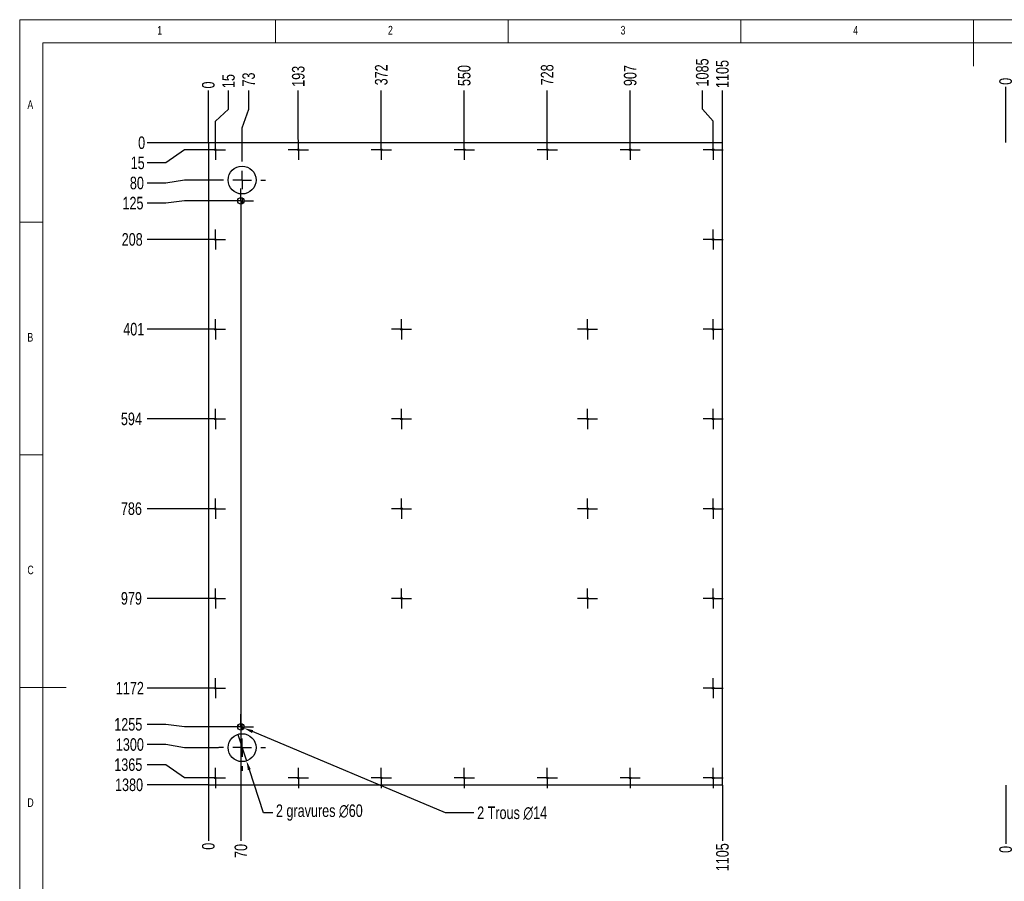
# Model space of a CAD drawing. Header units: millimetres. Extents: x 5 to 415, y 5 to 292.
# Tile 2 of 6: x 5 to 217, y 107 to 292. Entities that reach past the tile are written whole.
import ezdxf

# ---------------------------------------------------------------- set-up
doc = ezdxf.new("R2010")
doc.units = ezdxf.units.MM
doc.header["$PDSIZE"] = -1
doc.linetypes.add('CENTERX2', pattern=[20.32, 12.7, -2.54, 2.54, -2.54])
for name, color, linetype in [('COTES', 1, 'Continuous'), ('GRAVURES', 9, 'Continuous'), ('NOTES', 6, 'Continuous'), ('TRAIT-MIXTES', 3, 'CENTERX2')]:
    doc.layers.add(name, color=color, linetype=linetype)
doc.layers.add('TRAIT-FORT', color=4, linetype='Continuous', lineweight=25)
doc.styles.add('SLDTEXTSTYLE0', font='TXT', dxfattribs={"width": 0.75})
doc.dimstyles.new('SLDDIMSTYLE0', dxfattribs={"dimtxt": 2.7, "dimasz": 0.333333, "dimexe": 0, "dimexo": 0.0625, "dimgap": 0.675, "dimtad": 0, "dimtih": 1, "dimtoh": 1, "dimdec": 0, "dimlfac": 10, "dimrnd": 1e-09, "dimdsep": 46, "dimtxsty": 'SLDTEXTSTYLE0', "dimblk1": 'ORIGIN', "dimblk2": 'ORIGIN', "dimsah": 1, "dimcen": 0.09, "dimadec": 0, "dimazin": 2, "dimtfac": 1, "dimtdec": 0, "dimtofl": 0, "dimtmove": 0, "dimatfit": 3, "dimldrblk": 'ORIGIN', "dimfxl": 1, "dimfrac": 2, "dimtolj": 1, "dimtzin": 12, "dimarcsym": 0})
doc.dimstyles.new('SLDDIMSTYLE1', dxfattribs={"dimtxt": 2.7, "dimasz": 2, "dimexe": 0, "dimexo": 0.0625, "dimgap": 0.675, "dimtad": 0, "dimtih": 1, "dimtoh": 1, "dimdec": 0, "dimlfac": 10, "dimrnd": 1e-09, "dimzin": 12, "dimdsep": 46, "dimtxsty": 'SLDTEXTSTYLE0', "dimsah": 1, "dimcen": 0.09, "dimadec": 0, "dimazin": 3, "dimtfac": 1, "dimtdec": 0, "dimtofl": 0, "dimtmove": 0, "dimatfit": 3, "dimfxl": 1, "dimfrac": 2, "dimtolj": 1, "dimtzin": 12, "dimarcsym": 0})
doc.dimstyles.new('SLDDIMSTYLE2', dxfattribs={"dimtxt": 2.7, "dimasz": 2, "dimexe": 0, "dimexo": 0.0625, "dimgap": 0.675, "dimtad": 0, "dimtih": 1, "dimtoh": 1, "dimdec": 0, "dimlfac": 10, "dimrnd": 1e-09, "dimzin": 12, "dimdsep": 46, "dimtxsty": 'SLDTEXTSTYLE0', "dimblk1": 'NONE', "dimsah": 1, "dimcen": 0, "dimadec": 0, "dimazin": 3, "dimtfac": 1, "dimtdec": 0, "dimtmove": 0, "dimatfit": 3, "dimldrblk": 'NONE', "dimfxl": 1, "dimfrac": 2, "dimtolj": 1, "dimtzin": 12, "dimarcsym": 0})

# ---------------------------------------------------------------- blocks, each defined once
blk = doc.blocks.new('_D')
at = {"layer": 'COTES', "color": 0, "lineweight": -2, "transparency": 16777216}
blk.add_line((45.56, 265.6), (45.56, 276.78), dxfattribs=at)
at = {"layer": 'Defpoints', "color": 0, "transparency": 16777216}
for p in [(45.56, 276.78), (45.56, 265.54), (45.56, 265.54)]:
    blk.add_point(p, dxfattribs=at)
at = {"layer": 'COTES', "color": 0, "transparency": 16777216, "insert": (45.56, 277.96), "char_height": 2.7, "attachment_point": 5, "rotation": 90, "style": 'SLDTEXTSTYLE0'}
blk.add_mtext('\\A1;0', dxfattribs=at)
blk = doc.blocks.new('_Origin')
at = {"color": 0, "linetype": 'ByBlock', "lineweight": -2}
blk.add_line((0, 0), (-1, 0), dxfattribs=at)
blk.add_circle((0, 0), 0.5, dxfattribs=at)
blk = doc.blocks.new('_D_1')
at = {"layer": 'COTES', "color": 0, "lineweight": -2, "transparency": 16777216}
for p, q in [((49.89, 272.78), (49.89, 276.78)), ((47.06, 270.21), (49.89, 272.78)), ((47.06, 266.27), (47.06, 270.21))]:
    blk.add_line(p, q, dxfattribs=at)
at = {"layer": 'Defpoints', "color": 0, "transparency": 16777216}
for p in [(49.89, 276.78), (45.56, 265.54), (47.06, 266.21)]:
    blk.add_point(p, dxfattribs=at)
at = {"layer": 'COTES', "color": 0, "transparency": 16777216, "insert": (49.89, 278.8), "char_height": 2.7, "attachment_point": 5, "rotation": 90, "style": 'SLDTEXTSTYLE0'}
blk.add_mtext('\\A1;15', dxfattribs=at)
blk = doc.blocks.new('_D_2')
at = {"layer": 'COTES', "color": 0, "lineweight": -2, "transparency": 16777216}
for p, q in [((54.22, 272.78), (54.22, 276.78)), ((52.81, 268.78), (54.22, 272.78)), ((52.81, 262.6), (52.81, 268.78))]:
    blk.add_line(p, q, dxfattribs=at)
at = {"layer": 'Defpoints', "color": 0, "transparency": 16777216}
for p in [(54.22, 276.78), (45.56, 265.54), (52.81, 262.54)]:
    blk.add_point(p, dxfattribs=at)
at = {"layer": 'COTES', "color": 0, "transparency": 16777216, "insert": (54.22, 279.14), "char_height": 2.7, "attachment_point": 5, "rotation": 90, "style": 'SLDTEXTSTYLE0'}
blk.add_mtext('\\A1;73', dxfattribs=at)
blk = doc.blocks.new('_D_3')
at = {"layer": 'COTES', "color": 0, "lineweight": -2, "transparency": 16777216}
blk.add_line((64.89, 266.27), (64.89, 276.78), dxfattribs=at)
at = {"layer": 'Defpoints', "color": 0, "transparency": 16777216}
for p in [(64.89, 276.78), (45.56, 265.54), (64.89, 266.21)]:
    blk.add_point(p, dxfattribs=at)
at = {"layer": 'COTES', "color": 0, "transparency": 16777216, "insert": (64.89, 279.82), "char_height": 2.7, "attachment_point": 5, "rotation": 90, "style": 'SLDTEXTSTYLE0'}
blk.add_mtext('\\A1;193', dxfattribs=at)
blk = doc.blocks.new('_D_4')
at = {"layer": 'COTES', "color": 0, "lineweight": -2, "transparency": 16777216}
blk.add_line((82.73, 266.27), (82.73, 276.78), dxfattribs=at)
at = {"layer": 'Defpoints', "color": 0, "transparency": 16777216}
for p in [(82.73, 276.78), (45.56, 265.54), (82.73, 266.21)]:
    blk.add_point(p, dxfattribs=at)
at = {"layer": 'COTES', "color": 0, "transparency": 16777216, "insert": (82.73, 280.15), "char_height": 2.7, "attachment_point": 5, "rotation": 90, "style": 'SLDTEXTSTYLE0'}
blk.add_mtext('\\A1;372', dxfattribs=at)
blk = doc.blocks.new('_D_5')
at = {"layer": 'COTES', "color": 0, "lineweight": -2, "transparency": 16777216}
blk.add_line((100.56, 266.27), (100.56, 276.78), dxfattribs=at)
at = {"layer": 'Defpoints', "color": 0, "transparency": 16777216}
for p in [(100.56, 276.78), (45.56, 265.54), (100.56, 266.21)]:
    blk.add_point(p, dxfattribs=at)
at = {"layer": 'COTES', "color": 0, "transparency": 16777216, "insert": (100.56, 279.99), "char_height": 2.7, "attachment_point": 5, "rotation": 90, "style": 'SLDTEXTSTYLE0'}
blk.add_mtext('\\A1;550', dxfattribs=at)
blk = doc.blocks.new('_D_6')
at = {"layer": 'COTES', "color": 0, "lineweight": -2, "transparency": 16777216}
blk.add_line((118.39, 266.27), (118.39, 276.78), dxfattribs=at)
at = {"layer": 'Defpoints', "color": 0, "transparency": 16777216}
for p in [(118.39, 276.78), (45.56, 265.54), (118.39, 266.21)]:
    blk.add_point(p, dxfattribs=at)
at = {"layer": 'COTES', "color": 0, "transparency": 16777216, "insert": (118.39, 280.15), "char_height": 2.7, "attachment_point": 5, "rotation": 90, "style": 'SLDTEXTSTYLE0'}
blk.add_mtext('\\A1;728', dxfattribs=at)
blk = doc.blocks.new('_D_7')
at = {"layer": 'COTES', "color": 0, "lineweight": -2, "transparency": 16777216}
blk.add_line((136.23, 266.27), (136.23, 276.78), dxfattribs=at)
at = {"layer": 'Defpoints', "color": 0, "transparency": 16777216}
for p in [(136.23, 276.78), (45.56, 265.54), (136.23, 266.21)]:
    blk.add_point(p, dxfattribs=at)
at = {"layer": 'COTES', "color": 0, "transparency": 16777216, "insert": (136.23, 279.99), "char_height": 2.7, "attachment_point": 5, "rotation": 90, "style": 'SLDTEXTSTYLE0'}
blk.add_mtext('\\A1;907', dxfattribs=at)
blk = doc.blocks.new('_D_8')
at = {"layer": 'COTES', "color": 0, "lineweight": -2, "transparency": 16777216}
for p, q in [((151.73, 272.78), (151.73, 276.78)), ((154.06, 270.21), (151.73, 272.78)), ((154.06, 266.27), (154.06, 270.21))]:
    blk.add_line(p, q, dxfattribs=at)
at = {"layer": 'Defpoints', "color": 0, "transparency": 16777216}
for p in [(151.73, 276.78), (45.56, 265.54), (154.06, 266.21)]:
    blk.add_point(p, dxfattribs=at)
at = {"layer": 'COTES', "color": 0, "transparency": 16777216, "insert": (151.73, 280.66), "char_height": 2.7, "attachment_point": 5, "rotation": 90, "style": 'SLDTEXTSTYLE0'}
blk.add_mtext('\\A1;1085', dxfattribs=at)
blk = doc.blocks.new('_D_9')
at = {"layer": 'COTES', "color": 0, "lineweight": -2, "transparency": 16777216}
blk.add_line((156.06, 265.6), (156.06, 276.78), dxfattribs=at)
at = {"layer": 'Defpoints', "color": 0, "transparency": 16777216}
for p in [(156.06, 276.78), (45.56, 265.54), (156.06, 265.54)]:
    blk.add_point(p, dxfattribs=at)
at = {"layer": 'COTES', "color": 0, "transparency": 16777216, "insert": (156.06, 280.32), "char_height": 2.7, "attachment_point": 5, "rotation": 90, "style": 'SLDTEXTSTYLE0'}
blk.add_mtext('\\A1;1105', dxfattribs=at)
blk = doc.blocks.new('_D_10')
at = {"layer": 'COTES', "color": 0, "lineweight": -2, "transparency": 16777216}
blk.add_line((45.56, 127.48), (45.56, 115.53), dxfattribs=at)
at = {"layer": 'Defpoints', "color": 0, "transparency": 16777216}
for p in [(45.56, 127.54), (45.56, 127.54), (45.56, 115.53)]:
    blk.add_point(p, dxfattribs=at)
at = {"layer": 'COTES', "color": 0, "transparency": 16777216, "insert": (45.56, 114.35), "char_height": 2.7, "attachment_point": 5, "rotation": 90, "style": 'SLDTEXTSTYLE0'}
blk.add_mtext('\\A1;0', dxfattribs=at)
blk = doc.blocks.new('_D_11')
at = {"layer": 'COTES', "color": 0, "lineweight": -2, "transparency": 16777216}
blk.add_line((52.56, 250.29), (52.56, 115.53), dxfattribs=at)
at = {"layer": 'Defpoints', "color": 0, "transparency": 16777216}
for p in [(52.56, 250.35), (45.56, 127.54), (52.56, 115.53)]:
    blk.add_point(p, dxfattribs=at)
at = {"layer": 'COTES', "color": 0, "transparency": 16777216, "insert": (52.56, 113.34), "char_height": 2.7, "attachment_point": 5, "rotation": 90, "style": 'SLDTEXTSTYLE0'}
blk.add_mtext('\\A1;70', dxfattribs=at)
blk = doc.blocks.new('_D_12')
at = {"layer": 'COTES', "color": 0, "lineweight": -2, "transparency": 16777216}
blk.add_line((156.06, 127.48), (156.06, 115.53), dxfattribs=at)
at = {"layer": 'Defpoints', "color": 0, "transparency": 16777216}
for p in [(45.56, 127.54), (156.06, 127.54), (156.06, 115.53)]:
    blk.add_point(p, dxfattribs=at)
at = {"layer": 'COTES', "color": 0, "transparency": 16777216, "insert": (156.06, 111.99), "char_height": 2.7, "attachment_point": 5, "rotation": 90, "style": 'SLDTEXTSTYLE0'}
blk.add_mtext('\\A1;1105', dxfattribs=at)
blk = doc.blocks.new('_D_13')
at = {"layer": 'COTES', "color": 0, "lineweight": -2, "transparency": 16777216}
blk.add_line((45.5, 265.54), (32.39, 265.54), dxfattribs=at)
at = {"layer": 'Defpoints', "color": 0, "transparency": 16777216}
for p in [(32.39, 265.54), (45.56, 265.54), (45.56, 265.54)]:
    blk.add_point(p, dxfattribs=at)
at = {"layer": 'COTES', "color": 0, "transparency": 16777216, "insert": (31.21, 265.54), "char_height": 2.7, "attachment_point": 5, "style": 'SLDTEXTSTYLE0'}
blk.add_mtext('\\A1;0', dxfattribs=at)
blk = doc.blocks.new('_D_14')
at = {"layer": 'COTES', "color": 0, "lineweight": -2, "transparency": 16777216}
for p, q in [((40.39, 264.04), (36.39, 261.21)), ((44.83, 264.04), (40.39, 264.04)), ((36.39, 261.21), (32.39, 261.21))]:
    blk.add_line(p, q, dxfattribs=at)
at = {"layer": 'Defpoints', "color": 0, "transparency": 16777216}
for p in [(45.56, 265.54), (44.89, 264.04), (32.39, 261.21)]:
    blk.add_point(p, dxfattribs=at)
at = {"layer": 'COTES', "color": 0, "transparency": 16777216, "insert": (30.36, 261.21), "char_height": 2.7, "attachment_point": 5, "style": 'SLDTEXTSTYLE0'}
blk.add_mtext('\\A1;15', dxfattribs=at)
blk = doc.blocks.new('_D_15')
at = {"layer": 'COTES', "color": 0, "lineweight": -2, "transparency": 16777216}
for p, q in [((36.39, 256.88), (32.39, 256.88)), ((40.39, 257.54), (36.39, 256.88)), ((47.75, 257.54), (40.39, 257.54))]:
    blk.add_line(p, q, dxfattribs=at)
at = {"layer": 'Defpoints', "color": 0, "transparency": 16777216}
for p in [(45.56, 265.54), (32.39, 256.88), (47.81, 257.54)]:
    blk.add_point(p, dxfattribs=at)
at = {"layer": 'COTES', "color": 0, "transparency": 16777216, "insert": (30.19, 256.88), "char_height": 2.7, "attachment_point": 5, "style": 'SLDTEXTSTYLE0'}
blk.add_mtext('\\A1;80', dxfattribs=at)
blk = doc.blocks.new('_D_16')
at = {"layer": 'COTES', "color": 0, "lineweight": -2, "transparency": 16777216}
for p, q in [((36.39, 252.56), (32.39, 252.56)), ((40.39, 253.05), (36.39, 252.56)), ((49.8, 253.05), (40.39, 253.05))]:
    blk.add_line(p, q, dxfattribs=at)
at = {"layer": 'Defpoints', "color": 0, "transparency": 16777216}
for p in [(45.56, 265.54), (32.39, 252.56), (49.86, 253.05)]:
    blk.add_point(p, dxfattribs=at)
at = {"layer": 'COTES', "color": 0, "transparency": 16777216, "insert": (29.35, 252.56), "char_height": 2.7, "attachment_point": 5, "style": 'SLDTEXTSTYLE0'}
blk.add_mtext('\\A1;125', dxfattribs=at)
blk = doc.blocks.new('_D_17')
at = {"layer": 'COTES', "color": 0, "lineweight": -2, "transparency": 16777216}
blk.add_line((44.83, 244.76), (32.39, 244.76), dxfattribs=at)
at = {"layer": 'Defpoints', "color": 0, "transparency": 16777216}
for p in [(45.56, 265.54), (32.39, 244.76), (44.89, 244.76)]:
    blk.add_point(p, dxfattribs=at)
at = {"layer": 'COTES', "color": 0, "transparency": 16777216, "insert": (29.18, 244.76), "char_height": 2.7, "attachment_point": 5, "style": 'SLDTEXTSTYLE0'}
blk.add_mtext('\\A1;208', dxfattribs=at)
blk = doc.blocks.new('_D_18')
at = {"layer": 'COTES', "color": 0, "lineweight": -2, "transparency": 16777216}
blk.add_line((44.83, 225.47), (32.39, 225.47), dxfattribs=at)
at = {"layer": 'Defpoints', "color": 0, "transparency": 16777216}
for p in [(45.56, 265.54), (32.39, 225.47), (44.89, 225.47)]:
    blk.add_point(p, dxfattribs=at)
at = {"layer": 'COTES', "color": 0, "transparency": 16777216, "insert": (29.52, 225.47), "char_height": 2.7, "attachment_point": 5, "style": 'SLDTEXTSTYLE0'}
blk.add_mtext('\\A1;401', dxfattribs=at)
blk = doc.blocks.new('_D_19')
at = {"layer": 'COTES', "color": 0, "lineweight": -2, "transparency": 16777216}
blk.add_line((44.83, 206.19), (32.39, 206.19), dxfattribs=at)
at = {"layer": 'Defpoints', "color": 0, "transparency": 16777216}
for p in [(45.56, 265.54), (32.39, 206.19), (44.89, 206.19)]:
    blk.add_point(p, dxfattribs=at)
at = {"layer": 'COTES', "color": 0, "transparency": 16777216, "insert": (29.01, 206.19), "char_height": 2.7, "attachment_point": 5, "style": 'SLDTEXTSTYLE0'}
blk.add_mtext('\\A1;594', dxfattribs=at)
blk = doc.blocks.new('_D_20')
at = {"layer": 'COTES', "color": 0, "lineweight": -2, "transparency": 16777216}
blk.add_line((44.83, 186.9), (32.39, 186.9), dxfattribs=at)
at = {"layer": 'Defpoints', "color": 0, "transparency": 16777216}
for p in [(45.56, 265.54), (32.39, 186.9), (44.89, 186.9)]:
    blk.add_point(p, dxfattribs=at)
at = {"layer": 'COTES', "color": 0, "transparency": 16777216, "insert": (29.01, 186.9), "char_height": 2.7, "attachment_point": 5, "style": 'SLDTEXTSTYLE0'}
blk.add_mtext('\\A1;786', dxfattribs=at)
blk = doc.blocks.new('_D_21')
at = {"layer": 'COTES', "color": 0, "lineweight": -2, "transparency": 16777216}
blk.add_line((44.83, 167.61), (32.39, 167.61), dxfattribs=at)
at = {"layer": 'Defpoints', "color": 0, "transparency": 16777216}
for p in [(45.56, 265.54), (32.39, 167.61), (44.89, 167.61)]:
    blk.add_point(p, dxfattribs=at)
at = {"layer": 'COTES', "color": 0, "transparency": 16777216, "insert": (29.01, 167.61), "char_height": 2.7, "attachment_point": 5, "style": 'SLDTEXTSTYLE0'}
blk.add_mtext('\\A1;979', dxfattribs=at)
blk = doc.blocks.new('_D_22')
at = {"layer": 'COTES', "color": 0, "lineweight": -2, "transparency": 16777216}
blk.add_line((44.83, 148.33), (32.39, 148.33), dxfattribs=at)
at = {"layer": 'Defpoints', "color": 0, "transparency": 16777216}
for p in [(45.56, 265.54), (32.39, 148.33), (44.89, 148.33)]:
    blk.add_point(p, dxfattribs=at)
at = {"layer": 'COTES', "color": 0, "transparency": 16777216, "insert": (28.68, 148.33), "char_height": 2.7, "attachment_point": 5, "style": 'SLDTEXTSTYLE0'}
blk.add_mtext('\\A1;1172', dxfattribs=at)
blk = doc.blocks.new('_D_23')
at = {"layer": 'COTES', "color": 0, "lineweight": -2, "transparency": 16777216}
for p, q in [((36.39, 140.53), (32.39, 140.53)), ((40.39, 140.04), (36.39, 140.53)), ((49.8, 140.04), (40.39, 140.04))]:
    blk.add_line(p, q, dxfattribs=at)
at = {"layer": 'Defpoints', "color": 0, "transparency": 16777216}
for p in [(45.56, 265.54), (32.39, 140.53), (49.86, 140.04)]:
    blk.add_point(p, dxfattribs=at)
at = {"layer": 'COTES', "color": 0, "transparency": 16777216, "insert": (28.34, 140.53), "char_height": 2.7, "attachment_point": 5, "style": 'SLDTEXTSTYLE0'}
blk.add_mtext('\\A1;1255', dxfattribs=at)
blk = doc.blocks.new('_D_24')
at = {"layer": 'COTES', "color": 0, "lineweight": -2, "transparency": 16777216}
for p, q in [((36.39, 136.2), (32.39, 136.2)), ((40.39, 135.54), (36.39, 136.2)), ((47.75, 135.54), (40.39, 135.54))]:
    blk.add_line(p, q, dxfattribs=at)
at = {"layer": 'Defpoints', "color": 0, "transparency": 16777216}
for p in [(45.56, 265.54), (32.39, 136.2), (47.81, 135.54)]:
    blk.add_point(p, dxfattribs=at)
at = {"layer": 'COTES', "color": 0, "transparency": 16777216, "insert": (28.68, 136.2), "char_height": 2.7, "attachment_point": 5, "style": 'SLDTEXTSTYLE0'}
blk.add_mtext('\\A1;1300', dxfattribs=at)
blk = doc.blocks.new('_D_25')
at = {"layer": 'COTES', "color": 0, "lineweight": -2, "transparency": 16777216}
for p, q in [((36.39, 131.87), (32.39, 131.87)), ((40.39, 129.04), (36.39, 131.87)), ((44.83, 129.04), (40.39, 129.04))]:
    blk.add_line(p, q, dxfattribs=at)
at = {"layer": 'Defpoints', "color": 0, "transparency": 16777216}
for p in [(45.56, 265.54), (32.39, 131.87), (44.89, 129.04)]:
    blk.add_point(p, dxfattribs=at)
at = {"layer": 'COTES', "color": 0, "transparency": 16777216, "insert": (28.34, 131.87), "char_height": 2.7, "attachment_point": 5, "style": 'SLDTEXTSTYLE0'}
blk.add_mtext('\\A1;1365', dxfattribs=at)
blk = doc.blocks.new('_D_26')
at = {"layer": 'COTES', "color": 0, "lineweight": -2, "transparency": 16777216}
blk.add_line((45.5, 127.54), (32.39, 127.54), dxfattribs=at)
at = {"layer": 'Defpoints', "color": 0, "transparency": 16777216}
for p in [(45.56, 265.54), (32.39, 127.54), (45.56, 127.54)]:
    blk.add_point(p, dxfattribs=at)
at = {"layer": 'COTES', "color": 0, "transparency": 16777216, "insert": (28.51, 127.54), "char_height": 2.7, "attachment_point": 5, "style": 'SLDTEXTSTYLE0'}
blk.add_mtext('\\A1;1380', dxfattribs=at)
blk = doc.blocks.new('_D_27')
at = {"layer": 'COTES', "color": 0, "lineweight": -2, "transparency": 16777216}
for p, q in [((51.92, 140.31), (53.21, 139.76)), ((96.55, 121.55), (55.05, 138.99)), ((102.65, 121.55), (96.55, 121.55))]:
    blk.add_line(p, q, dxfattribs=at)
at = {"layer": 'COTES', "color": 0, "transparency": 16777216}
blk.add_solid([(55.18, 139.3), (54.92, 138.68), (53.21, 139.76)], dxfattribs=at)
at = {"layer": 'Defpoints', "color": 0, "transparency": 16777216}
for p in [(51.92, 140.31), (53.21, 139.76)]:
    blk.add_point(p, dxfattribs=at)
at = {"layer": 'COTES', "color": 0, "transparency": 16777216, "insert": (103.33, 122.9), "char_height": 2.7, "attachment_point": 1, "style": 'SLDTEXTSTYLE0'}
blk.add_mtext('\\A1;2 Trous ∅14', dxfattribs=at)
blk = doc.blocks.new('_None')
blk = doc.blocks.new('_D_28')
at = {"layer": 'COTES', "color": 0, "lineweight": -2, "transparency": 16777216}
for p, q in [((51.88, 138.39), (53.75, 132.69)), ((57.4, 121.55), (54.37, 130.79)), ((59.4, 121.55), (57.4, 121.55))]:
    blk.add_line(p, q, dxfattribs=at)
at = {"layer": 'COTES', "color": 0, "transparency": 16777216}
blk.add_solid([(54.69, 130.9), (54.05, 130.69), (53.75, 132.69)], dxfattribs=at)
at = {"layer": 'Defpoints', "color": 0, "transparency": 16777216}
for p in [(51.88, 138.39), (53.75, 132.69)]:
    blk.add_point(p, dxfattribs=at)
at = {"layer": 'COTES', "color": 0, "transparency": 16777216, "insert": (60.08, 123.35), "char_height": 2.7, "attachment_point": 1, "style": 'SLDTEXTSTYLE0'}
blk.add_mtext('\\A1;2 gravures ∅60', dxfattribs=at)
blk = doc.blocks.new('SW_CENTERMARKSYMBOL_0')
at = {"layer": 'TRAIT-MIXTES', "color": 0}
for p, q in [((0, 2), (0, 2.7)), ((-2, 0), (-2.7, 0)), ((0, 0), (-2, 0)), ((0, 0), (0, 2)), ((0, 0), (0, -2)), ((0, 0), (2, 0)), ((2, 0), (2.7, 0)), ((0, -2), (0, -2.7))]:
    blk.add_line(p, q, dxfattribs=at)
blk = doc.blocks.new('SW_CENTERMARKSYMBOL_1')
at = {"layer": 'TRAIT-MIXTES', "color": 0}
for p, q in [((0, 2), (0, 2.7)), ((-2, 0), (-2.7, 0)), ((0, 0), (-2, 0)), ((0, 0), (0, 2)), ((0, 0), (0, -2)), ((0, 0), (2, 0)), ((2, 0), (2.7, 0)), ((0, -2), (0, -2.7))]:
    blk.add_line(p, q, dxfattribs=at)
blk = doc.blocks.new('SW_CENTERMARKSYMBOL_2')
at = {"layer": 'TRAIT-MIXTES', "color": 0}
for p, q in [((0, 2), (0, 2.17)), ((-2, 0), (-2.17, 0)), ((0, 0), (-2, 0)), ((0, 0), (0, 2)), ((0, 0), (0, -2)), ((0, 0), (2, 0)), ((2, 0), (2.17, 0)), ((0, -2), (0, -2.17))]:
    blk.add_line(p, q, dxfattribs=at)
blk = doc.blocks.new('SW_CENTERMARKSYMBOL_3')
at = {"layer": 'TRAIT-MIXTES', "color": 0}
for p, q in [((0, 2), (0, 2.17)), ((-2, 0), (-2.17, 0)), ((0, 0), (-2, 0)), ((0, 0), (0, 2)), ((0, 0), (0, -2)), ((0, 0), (2, 0)), ((2, 0), (2.17, 0)), ((0, -2), (0, -2.17))]:
    blk.add_line(p, q, dxfattribs=at)
blk = doc.blocks.new('SW_CENTERMARKSYMBOL_4')
at = {"layer": 'TRAIT-MIXTES', "color": 0}
for p, q in [((0, 2), (0, 2.17)), ((-2, 0), (-2.17, 0)), ((0, 0), (-2, 0)), ((0, 0), (0, 2)), ((0, 0), (0, -2)), ((0, 0), (2, 0)), ((2, 0), (2.17, 0)), ((0, -2), (0, -2.17))]:
    blk.add_line(p, q, dxfattribs=at)
blk = doc.blocks.new('SW_CENTERMARKSYMBOL_5')
at = {"layer": 'TRAIT-MIXTES', "color": 0}
for p, q in [((0, 2), (0, 2.17)), ((-2, 0), (-2.17, 0)), ((0, 0), (-2, 0)), ((0, 0), (0, 2)), ((0, 0), (0, -2)), ((0, 0), (2, 0)), ((2, 0), (2.17, 0)), ((0, -2), (0, -2.17))]:
    blk.add_line(p, q, dxfattribs=at)
blk = doc.blocks.new('SW_CENTERMARKSYMBOL_6')
at = {"layer": 'TRAIT-MIXTES', "color": 0}
for p, q in [((0, 2), (0, 2.17)), ((-2, 0), (-2.17, 0)), ((0, 0), (-2, 0)), ((0, 0), (0, 2)), ((0, 0), (0, -2)), ((0, 0), (2, 0)), ((2, 0), (2.17, 0)), ((0, -2), (0, -2.17))]:
    blk.add_line(p, q, dxfattribs=at)
blk = doc.blocks.new('SW_CENTERMARKSYMBOL_7')
at = {"layer": 'TRAIT-MIXTES', "color": 0}
for p, q in [((0, 2), (0, 2.17)), ((-2, 0), (-2.17, 0)), ((0, 0), (-2, 0)), ((0, 0), (0, 2)), ((0, 0), (0, -2)), ((0, 0), (2, 0)), ((2, 0), (2.17, 0)), ((0, -2), (0, -2.17))]:
    blk.add_line(p, q, dxfattribs=at)
blk = doc.blocks.new('SW_CENTERMARKSYMBOL_8')
at = {"layer": 'TRAIT-MIXTES', "color": 0}
for p, q in [((0, 2), (0, 2.17)), ((-2, 0), (-2.17, 0)), ((0, 0), (-2, 0)), ((0, 0), (0, 2)), ((0, 0), (0, -2)), ((0, 0), (2, 0)), ((2, 0), (2.17, 0)), ((0, -2), (0, -2.17))]:
    blk.add_line(p, q, dxfattribs=at)
blk = doc.blocks.new('SW_CENTERMARKSYMBOL_9')
at = {"layer": 'TRAIT-MIXTES', "color": 0}
for p, q in [((0, 2), (0, 2.17)), ((-2, 0), (-2.17, 0)), ((0, 0), (-2, 0)), ((0, 0), (0, 2)), ((0, 0), (0, -2)), ((0, 0), (2, 0)), ((2, 0), (2.17, 0)), ((0, -2), (0, -2.17))]:
    blk.add_line(p, q, dxfattribs=at)
blk = doc.blocks.new('SW_CENTERMARKSYMBOL_10')
at = {"layer": 'TRAIT-MIXTES', "color": 0}
for p, q in [((0, 2), (0, 2.17)), ((-2, 0), (-2.17, 0)), ((0, 0), (-2, 0)), ((0, 0), (0, 2)), ((0, 0), (0, -2)), ((0, 0), (2, 0)), ((2, 0), (2.17, 0)), ((0, -2), (0, -2.17))]:
    blk.add_line(p, q, dxfattribs=at)
blk = doc.blocks.new('SW_CENTERMARKSYMBOL_11')
at = {"layer": 'TRAIT-MIXTES', "color": 0}
for p, q in [((0, 2), (0, 2.17)), ((-2, 0), (-2.17, 0)), ((0, 0), (-2, 0)), ((0, 0), (0, 2)), ((0, 0), (0, -2)), ((0, 0), (2, 0)), ((2, 0), (2.17, 0)), ((0, -2), (0, -2.17))]:
    blk.add_line(p, q, dxfattribs=at)
blk = doc.blocks.new('SW_CENTERMARKSYMBOL_12')
at = {"layer": 'TRAIT-MIXTES', "color": 0}
for p, q in [((0, 2), (0, 2.17)), ((-2, 0), (-2.17, 0)), ((0, 0), (-2, 0)), ((0, 0), (0, 2)), ((0, 0), (0, -2)), ((0, 0), (2, 0)), ((2, 0), (2.17, 0)), ((0, -2), (0, -2.17))]:
    blk.add_line(p, q, dxfattribs=at)
blk = doc.blocks.new('SW_CENTERMARKSYMBOL_13')
at = {"layer": 'TRAIT-MIXTES', "color": 0}
for p, q in [((0, 2), (0, 2.17)), ((-2, 0), (-2.17, 0)), ((0, 0), (-2, 0)), ((0, 0), (0, 2)), ((0, 0), (0, -2)), ((0, 0), (2, 0)), ((2, 0), (2.17, 0)), ((0, -2), (0, -2.17))]:
    blk.add_line(p, q, dxfattribs=at)
blk = doc.blocks.new('SW_CENTERMARKSYMBOL_14')
at = {"layer": 'TRAIT-MIXTES', "color": 0}
for p, q in [((0, 2), (0, 2.17)), ((-2, 0), (-2.17, 0)), ((0, 0), (-2, 0)), ((0, 0), (0, 2)), ((0, 0), (0, -2)), ((0, 0), (2, 0)), ((2, 0), (2.17, 0)), ((0, -2), (0, -2.17))]:
    blk.add_line(p, q, dxfattribs=at)
blk = doc.blocks.new('SW_CENTERMARKSYMBOL_15')
at = {"layer": 'TRAIT-MIXTES', "color": 0}
for p, q in [((0, 2), (0, 2.17)), ((-2, 0), (-2.17, 0)), ((0, 0), (-2, 0)), ((0, 0), (0, 2)), ((0, 0), (0, -2)), ((0, 0), (2, 0)), ((2, 0), (2.17, 0)), ((0, -2), (0, -2.17))]:
    blk.add_line(p, q, dxfattribs=at)
blk = doc.blocks.new('SW_CENTERMARKSYMBOL_16')
at = {"layer": 'TRAIT-MIXTES', "color": 0}
for p, q in [((0, 2), (0, 2.17)), ((-2, 0), (-2.17, 0)), ((0, 0), (-2, 0)), ((0, 0), (0, 2)), ((0, 0), (0, -2)), ((0, 0), (2, 0)), ((2, 0), (2.17, 0)), ((0, -2), (0, -2.17))]:
    blk.add_line(p, q, dxfattribs=at)
blk = doc.blocks.new('SW_CENTERMARKSYMBOL_17')
at = {"layer": 'TRAIT-MIXTES', "color": 0}
for p, q in [((0, 2), (0, 2.17)), ((-2, 0), (-2.17, 0)), ((0, 0), (-2, 0)), ((0, 0), (0, 2)), ((0, 0), (0, -2)), ((0, 0), (2, 0)), ((2, 0), (2.17, 0)), ((0, -2), (0, -2.17))]:
    blk.add_line(p, q, dxfattribs=at)
blk = doc.blocks.new('SW_CENTERMARKSYMBOL_18')
at = {"layer": 'TRAIT-MIXTES', "color": 0}
for p, q in [((0, 2), (0, 2.17)), ((-2, 0), (-2.17, 0)), ((0, 0), (-2, 0)), ((0, 0), (0, 2)), ((0, 0), (0, -2)), ((0, 0), (2, 0)), ((2, 0), (2.17, 0)), ((0, -2), (0, -2.17))]:
    blk.add_line(p, q, dxfattribs=at)
blk = doc.blocks.new('SW_CENTERMARKSYMBOL_19')
at = {"layer": 'TRAIT-MIXTES', "color": 0}
for p, q in [((0, 2), (0, 2.17)), ((-2, 0), (-2.17, 0)), ((0, 0), (-2, 0)), ((0, 0), (0, 2)), ((0, 0), (0, -2)), ((0, 0), (2, 0)), ((2, 0), (2.17, 0)), ((0, -2), (0, -2.17))]:
    blk.add_line(p, q, dxfattribs=at)
blk = doc.blocks.new('SW_CENTERMARKSYMBOL_20')
at = {"layer": 'TRAIT-MIXTES', "color": 0}
for p, q in [((0, 2), (0, 2.17)), ((-2, 0), (-2.17, 0)), ((0, 0), (-2, 0)), ((0, 0), (0, 2)), ((0, 0), (0, -2)), ((0, 0), (2, 0)), ((2, 0), (2.17, 0)), ((0, -2), (0, -2.17))]:
    blk.add_line(p, q, dxfattribs=at)
blk = doc.blocks.new('SW_CENTERMARKSYMBOL_21')
at = {"layer": 'TRAIT-MIXTES', "color": 0}
for p, q in [((0, 2), (0, 2.17)), ((-2, 0), (-2.17, 0)), ((0, 0), (-2, 0)), ((0, 0), (0, 2)), ((0, 0), (0, -2)), ((0, 0), (2, 0)), ((2, 0), (2.17, 0)), ((0, -2), (0, -2.17))]:
    blk.add_line(p, q, dxfattribs=at)
blk = doc.blocks.new('SW_CENTERMARKSYMBOL_22')
at = {"layer": 'TRAIT-MIXTES', "color": 0}
for p, q in [((0, 2), (0, 2.17)), ((-2, 0), (-2.17, 0)), ((0, 0), (-2, 0)), ((0, 0), (0, 2)), ((0, 0), (0, -2)), ((0, 0), (2, 0)), ((2, 0), (2.17, 0)), ((0, -2), (0, -2.17))]:
    blk.add_line(p, q, dxfattribs=at)
blk = doc.blocks.new('SW_CENTERMARKSYMBOL_23')
at = {"layer": 'TRAIT-MIXTES', "color": 0}
for p, q in [((0, 2), (0, 2.17)), ((-2, 0), (-2.17, 0)), ((0, 0), (-2, 0)), ((0, 0), (0, 2)), ((0, 0), (0, -2)), ((0, 0), (2, 0)), ((2, 0), (2.17, 0)), ((0, -2), (0, -2.17))]:
    blk.add_line(p, q, dxfattribs=at)
blk = doc.blocks.new('SW_CENTERMARKSYMBOL_24')
at = {"layer": 'TRAIT-MIXTES', "color": 0}
for p, q in [((0, 2), (0, 2.17)), ((-2, 0), (-2.17, 0)), ((0, 0), (-2, 0)), ((0, 0), (0, 2)), ((0, 0), (0, -2)), ((0, 0), (2, 0)), ((2, 0), (2.17, 0)), ((0, -2), (0, -2.17))]:
    blk.add_line(p, q, dxfattribs=at)
blk = doc.blocks.new('SW_CENTERMARKSYMBOL_25')
at = {"layer": 'TRAIT-MIXTES', "color": 0}
for p, q in [((0, 2), (0, 2.17)), ((-2, 0), (-2.17, 0)), ((0, 0), (-2, 0)), ((0, 0), (0, 2)), ((0, 0), (0, -2)), ((0, 0), (2, 0)), ((2, 0), (2.17, 0)), ((0, -2), (0, -2.17))]:
    blk.add_line(p, q, dxfattribs=at)
blk = doc.blocks.new('SW_CENTERMARKSYMBOL_26')
at = {"layer": 'TRAIT-MIXTES', "color": 0}
for p, q in [((0, 2), (0, 2.17)), ((-2, 0), (-2.17, 0)), ((0, 0), (-2, 0)), ((0, 0), (0, 2)), ((0, 0), (0, -2)), ((0, 0), (2, 0)), ((2, 0), (2.17, 0)), ((0, -2), (0, -2.17))]:
    blk.add_line(p, q, dxfattribs=at)
blk = doc.blocks.new('SW_CENTERMARKSYMBOL_27')
at = {"layer": 'TRAIT-MIXTES', "color": 0}
for p, q in [((0, 2), (0, 2.17)), ((-2, 0), (-2.17, 0)), ((0, 0), (-2, 0)), ((0, 0), (0, 2)), ((0, 0), (0, -2)), ((0, 0), (2, 0)), ((2, 0), (2.17, 0)), ((0, -2), (0, -2.17))]:
    blk.add_line(p, q, dxfattribs=at)
blk = doc.blocks.new('SW_CENTERMARKSYMBOL_28')
at = {"layer": 'TRAIT-MIXTES', "color": 0}
for p, q in [((0, 2), (0, 2.17)), ((-2, 0), (-2.17, 0)), ((0, 0), (-2, 0)), ((0, 0), (0, 2)), ((0, 0), (0, -2)), ((0, 0), (2, 0)), ((2, 0), (2.17, 0)), ((0, -2), (0, -2.17))]:
    blk.add_line(p, q, dxfattribs=at)
blk = doc.blocks.new('SW_CENTERMARKSYMBOL_29')
at = {"layer": 'TRAIT-MIXTES', "color": 0}
for p, q in [((0, 2), (0, 2.17)), ((-2, 0), (-2.17, 0)), ((0, 0), (-2, 0)), ((0, 0), (0, 2)), ((0, 0), (0, -2)), ((0, 0), (2, 0)), ((2, 0), (2.17, 0)), ((0, -2), (0, -2.17))]:
    blk.add_line(p, q, dxfattribs=at)
blk = doc.blocks.new('SW_CENTERMARKSYMBOL_30')
at = {"layer": 'TRAIT-MIXTES', "color": 0}
for p, q in [((0, 2), (0, 2.17)), ((-2, 0), (-2.17, 0)), ((0, 0), (-2, 0)), ((0, 0), (0, 2)), ((0, 0), (0, -2)), ((0, 0), (2, 0)), ((2, 0), (2.17, 0)), ((0, -2), (0, -2.17))]:
    blk.add_line(p, q, dxfattribs=at)
blk = doc.blocks.new('SW_CENTERMARKSYMBOL_31')
at = {"layer": 'TRAIT-MIXTES', "color": 0}
for p, q in [((0, 2), (0, 2.17)), ((-2, 0), (-2.17, 0)), ((0, 0), (-2, 0)), ((0, 0), (0, 2)), ((0, 0), (0, -2)), ((0, 0), (2, 0)), ((2, 0), (2.17, 0)), ((0, -2), (0, -2.17))]:
    blk.add_line(p, q, dxfattribs=at)
blk = doc.blocks.new('SW_CENTERMARKSYMBOL_32')
at = {"layer": 'TRAIT-MIXTES', "color": 0}
for p, q in [((0, 2), (0, 2.17)), ((-2, 0), (-2.17, 0)), ((0, 0), (-2, 0)), ((0, 0), (0, 2)), ((0, 0), (0, -2)), ((0, 0), (2, 0)), ((2, 0), (2.17, 0)), ((0, -2), (0, -2.17))]:
    blk.add_line(p, q, dxfattribs=at)
blk = doc.blocks.new('SW_CENTERMARKSYMBOL_33')
at = {"layer": 'TRAIT-MIXTES', "color": 0}
for p, q in [((0, 2), (0, 2.17)), ((-2, 0), (-2.17, 0)), ((0, 0), (-2, 0)), ((0, 0), (0, 2)), ((0, 0), (0, -2)), ((0, 0), (2, 0)), ((2, 0), (2.17, 0)), ((0, -2), (0, -2.17))]:
    blk.add_line(p, q, dxfattribs=at)
blk = doc.blocks.new('SW_CENTERMARKSYMBOL_34')
at = {"layer": 'TRAIT-MIXTES', "color": 0}
for p, q in [((0, 2), (0, 2.17)), ((-2, 0), (-2.17, 0)), ((0, 0), (-2, 0)), ((0, 0), (0, 2)), ((0, 0), (0, -2)), ((0, 0), (2, 0)), ((2, 0), (2.17, 0)), ((0, -2), (0, -2.17))]:
    blk.add_line(p, q, dxfattribs=at)
blk = doc.blocks.new('SW_CENTERMARKSYMBOL_35')
at = {"layer": 'TRAIT-MIXTES', "color": 0}
for p, q in [((0, 2), (0, 2.17)), ((-2, 0), (-2.17, 0)), ((0, 0), (-2, 0)), ((0, 0), (0, 2)), ((0, 0), (0, -2)), ((0, 0), (2, 0)), ((2, 0), (2.17, 0)), ((0, -2), (0, -2.17))]:
    blk.add_line(p, q, dxfattribs=at)
blk = doc.blocks.new('SW_CENTERMARKSYMBOL_36')
at = {"layer": 'TRAIT-MIXTES', "color": 0}
for p, q in [((0, 4), (0, 5)), ((-4, 0), (-5, 0)), ((0, 0), (-2, 0)), ((0, 0), (0, 2)), ((0, 0), (0, -2)), ((0, 0), (2, 0)), ((4, 0), (5, 0)), ((0, -4), (0, -5))]:
    blk.add_line(p, q, dxfattribs=at)
blk = doc.blocks.new('SW_CENTERMARKSYMBOL_37')
at = {"layer": 'TRAIT-MIXTES', "color": 0}
for p, q in [((0, 4), (0, 5)), ((-4, 0), (-5, 0)), ((0, 0), (-2, 0)), ((0, 0), (0, 2)), ((0, 0), (0, -2)), ((0, 0), (2, 0)), ((4, 0), (5, 0)), ((0, -4), (0, -5))]:
    blk.add_line(p, q, dxfattribs=at)
blk = doc.blocks.new('_D_29')
at = {"layer": 'COTES', "color": 0, "lineweight": -2, "transparency": 16777216}
blk.add_line((216.93, 265.6), (216.93, 277.57), dxfattribs=at)
at = {"layer": 'Defpoints', "color": 0, "transparency": 16777216}
for p in [(216.93, 277.57), (216.93, 265.54), (216.93, 265.54)]:
    blk.add_point(p, dxfattribs=at)
at = {"layer": 'COTES', "color": 0, "transparency": 16777216, "insert": (216.93, 278.75), "char_height": 2.7, "attachment_point": 5, "rotation": 90, "style": 'SLDTEXTSTYLE0'}
blk.add_mtext('\\A1;0', dxfattribs=at)
blk = doc.blocks.new('_D_41')
at = {"layer": 'COTES', "color": 0, "lineweight": -2, "transparency": 16777216}
blk.add_line((216.93, 127.48), (216.93, 114.85), dxfattribs=at)
at = {"layer": 'Defpoints', "color": 0, "transparency": 16777216}
for p in [(216.93, 127.54), (216.93, 127.54), (216.93, 114.85)]:
    blk.add_point(p, dxfattribs=at)
at = {"layer": 'COTES', "color": 0, "transparency": 16777216, "insert": (216.93, 113.67), "char_height": 2.7, "attachment_point": 5, "rotation": 90, "style": 'SLDTEXTSTYLE0'}
blk.add_mtext('\\A1;0', dxfattribs=at)

msp = doc.modelspace()

# ---------------------------------------------------------------- linework, layer by layer
at = {"lineweight": 18}
for p, q in [((415, 292), (5, 292)), ((5, 292), (5, 5)), ((60, 287), (60, 292)), ((110, 292), (110, 287)), ((160, 287), (160, 292)), ((210, 292), (210, 282)), ((410, 287), (10, 287)), ((10, 287), (10, 10)), ((10, 248.5), (5, 248.5)), ((5, 198.5), (10, 198.5)), ((5, 148.5), (15, 148.5))]:
    msp.add_line(p, q, dxfattribs=at)
at = {"layer": 'GRAVURES', "lineweight": 25}
for centre in [(52.8115, 257.5423), (52.8115, 135.5423)]:
    msp.add_circle(centre, 3, dxfattribs=at)
at = {"layer": 'TRAIT-FORT', "lineweight": 25}
for p, q in [((45.5614, 265.5424), (45.5614, 127.5424)), ((156.0604, 265.5424), (45.5614, 265.5424)), ((156.0604, 127.5424), (156.0604, 265.5424)), ((45.5614, 127.5424), (156.0604, 127.5424))]:
    msp.add_line(p, q, dxfattribs=at)
for centre, radius in [((47.0614, 264.0424), 0.17), ((64.8946, 264.0424), 0.17), ((82.7278, 264.0424), 0.17), ((100.5609, 264.0424), 0.17), ((118.3941, 264.0424), 0.17), ((136.2273, 264.0424), 0.17), ((154.0604, 264.0424), 0.17), ((52.5614, 253.0493), 0.7), ((47.0614, 244.7566), 0.17), ((154.0604, 244.7566), 0.17), ((47.0614, 225.4709), 0.17), ((87.0614, 225.4709), 0.17), ((127.0614, 225.4709), 0.17), ((154.0604, 225.4709), 0.17), ((47.0614, 206.1852), 0.17), ((87.0614, 206.1852), 0.17), ((127.0614, 206.1852), 0.17), ((154.0604, 206.1852), 0.17), ((47.0614, 186.8995), 0.17), ((87.0614, 186.8995), 0.17), ((127.0614, 186.8995), 0.17), ((154.0604, 186.8995), 0.17), ((47.0614, 167.6138), 0.17), ((87.0614, 167.6138), 0.17), ((127.0614, 167.6138), 0.17), ((154.0604, 167.6138), 0.17), ((47.0614, 148.3281), 0.17), ((154.0604, 148.3281), 0.17), ((52.5614, 140.0354), 0.7), ((47.0614, 129.0424), 0.17), ((64.8946, 129.0424), 0.17), ((82.7278, 129.0424), 0.17), ((100.5609, 129.0424), 0.17), ((118.3941, 129.0424), 0.17), ((136.2273, 129.0424), 0.17), ((154.0604, 129.0424), 0.17)]:
    msp.add_circle(centre, radius, dxfattribs=at)

# ---------------------------------------------------------------- block references
at = {"layer": 'TRAIT-MIXTES'}
for name, p in [('SW_CENTERMARKSYMBOL_35', (47.0614, 264.0424)), ('SW_CENTERMARKSYMBOL_34', (64.8946, 264.0424)), ('SW_CENTERMARKSYMBOL_33', (82.7278, 264.0424)), ('SW_CENTERMARKSYMBOL_32', (100.5609, 264.0424)), ('SW_CENTERMARKSYMBOL_29', (118.3941, 264.0424)), ('SW_CENTERMARKSYMBOL_30', (136.2273, 264.0424)), ('SW_CENTERMARKSYMBOL_31', (154.0604, 264.0424)), ('SW_CENTERMARKSYMBOL_36', (52.8115, 257.5423)), ('SW_CENTERMARKSYMBOL_1', (52.5614, 253.0493)), ('SW_CENTERMARKSYMBOL_28', (47.0614, 244.7566)), ('SW_CENTERMARKSYMBOL_23', (154.0604, 244.7566)), ('SW_CENTERMARKSYMBOL_27', (47.0614, 225.4709)), ('SW_CENTERMARKSYMBOL_26', (87.0614, 225.4709)), ('SW_CENTERMARKSYMBOL_25', (127.0614, 225.4709)), ('SW_CENTERMARKSYMBOL_24', (154.0604, 225.4709)), ('SW_CENTERMARKSYMBOL_17', (47.0614, 206.1852)), ('SW_CENTERMARKSYMBOL_18', (87.0614, 206.1852)), ('SW_CENTERMARKSYMBOL_19', (127.0614, 206.1852)), ('SW_CENTERMARKSYMBOL_22', (154.0604, 206.1852)), ('SW_CENTERMARKSYMBOL_16', (47.0614, 186.8995)), ('SW_CENTERMARKSYMBOL_15', (87.0614, 186.8995)), ('SW_CENTERMARKSYMBOL_14', (127.0614, 186.8995)), ('SW_CENTERMARKSYMBOL_21', (154.0604, 186.8995)), ('SW_CENTERMARKSYMBOL_11', (47.0614, 167.6138)), ('SW_CENTERMARKSYMBOL_12', (87.0614, 167.6138)), ('SW_CENTERMARKSYMBOL_13', (127.0614, 167.6138)), ('SW_CENTERMARKSYMBOL_20', (154.0604, 167.6138)), ('SW_CENTERMARKSYMBOL_10', (47.0614, 148.3281)), ('SW_CENTERMARKSYMBOL_2', (154.0604, 148.3281)), ('SW_CENTERMARKSYMBOL_0', (52.5614, 140.0354)), ('SW_CENTERMARKSYMBOL_37', (52.8115, 135.5423)), ('SW_CENTERMARKSYMBOL_9', (47.0614, 129.0424)), ('SW_CENTERMARKSYMBOL_8', (64.8946, 129.0424)), ('SW_CENTERMARKSYMBOL_7', (82.7278, 129.0424)), ('SW_CENTERMARKSYMBOL_6', (100.5609, 129.0424)), ('SW_CENTERMARKSYMBOL_5', (118.3941, 129.0424)), ('SW_CENTERMARKSYMBOL_4', (136.2273, 129.0424)), ('SW_CENTERMARKSYMBOL_3', (154.0604, 129.0424))]:
    msp.add_blockref(name, p, dxfattribs=at)

# ---------------------------------------------------------------- texts
at = {"layer": 'NOTES', "char_height": 1.8521, "attachment_point": 1, "style": 'SLDTEXTSTYLE0'}
for s, insert in [('1', (34.5833, 290.668)), ('2', (84.1667, 290.668)), ('3', (134.1667, 290.668)), ('4', (184.1667, 290.668)), ('A', (6.6667, 274.668)), ('B', (6.6667, 224.668)), ('C', (6.6667, 174.668)), ('D', (6.6667, 124.668))]:
    msp.add_mtext(s, dxfattribs=dict(at, insert=insert))

# ---------------------------------------------------------------- dimensions: what is measured, and where the dimension line sits
at = {"layer": 'COTES'}
for feature_location, offset, dtype, origin, dimstyle, picture, middle in [((154.0604, 266.2124), (-2.3291, 10.5667), 1, (45.5614, 265.5424), 'SLDDIMSTYLE1', '_D_8', (151.7313, 280.6603)), ((156.0604, 265.5424), (0, 11.2367), 1, (45.5614, 265.5424), 'SLDDIMSTYLE1', '_D_9', (156.0604, 280.3228)), ((82.7278, 266.2124), (0, 10.5667), 1, (45.5614, 265.5424), 'SLDDIMSTYLE1', '_D_4', (82.7278, 280.154)), ((118.3941, 266.2124), (0, 10.5667), 1, (45.5614, 265.5424), 'SLDDIMSTYLE1', '_D_6', (118.3941, 280.154)), ((100.5609, 266.2124), (0, 10.5667), 1, (45.5614, 265.5424), 'SLDDIMSTYLE1', '_D_5', (100.5609, 279.9853)), ((136.2273, 266.2124), (0, 10.5667), 1, (45.5614, 265.5424), 'SLDDIMSTYLE1', '_D_7', (136.2273, 279.9853)), ((64.8946, 266.2124), (0, 10.5667), 1, (45.5614, 265.5424), 'SLDDIMSTYLE1', '_D_3', (64.8946, 279.8165)), ((52.8115, 262.5423), (1.4082, 14.2367), 1, (45.5614, 265.5424), 'SLDDIMSTYLE1', '_D_2', (54.2197, 279.1415)), ((47.0614, 266.2124), (2.8291, 10.5667), 1, (45.5614, 265.5424), 'SLDDIMSTYLE1', '_D_1', (49.8906, 278.804)), ((216.9262669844, 265.5423541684), (0, 12.0246935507), 1, (216.9262669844, 265.5423541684), 'SLDDIMSTYLE0', '_D_29', (216.9262669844, 278.748297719)), ((45.561439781, 265.5423541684), (0, 11.2366783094), 1, (45.561439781, 265.5423541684), 'SLDDIMSTYLE0', '_D', (45.561439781, 277.9602824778)), ((45.561439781, 265.5423541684), (-13.173608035, 0), 0, (45.561439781, 265.5423541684), 'SLDDIMSTYLE0', '_D_13', (31.206581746, 265.5423541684)), ((49.8614, 140.0354), (-17.4736, 0.4943), 0, (45.5614, 265.5424), 'SLDDIMSTYLE1', '_D_23', (28.3378, 140.5297)), ((44.8914, 129.0424), (-12.5036, 2.8291), 0, (45.5614, 265.5424), 'SLDDIMSTYLE1', '_D_25', (28.3378, 131.8715)), ((45.5614, 127.5424), (-13.1736, 0), 0, (45.5614, 265.5424), 'SLDDIMSTYLE1', '_D_26', (28.5066, 127.5424)), ((44.8914, 148.3281), (-12.5036, 0), 0, (45.5614, 265.5424), 'SLDDIMSTYLE1', '_D_22', (28.6753, 148.3281)), ((47.8115, 135.5423), (-15.4236, 0.6582), 0, (45.5614, 265.5424), 'SLDDIMSTYLE1', '_D_24', (28.6753, 136.2006)), ((44.8914, 206.1852), (-12.5036, 0), 0, (45.5614, 265.5424), 'SLDDIMSTYLE1', '_D_19', (29.0128, 206.1852)), ((44.8914, 186.8995), (-12.5036, 0), 0, (45.5614, 265.5424), 'SLDDIMSTYLE1', '_D_20', (29.0128, 186.8995)), ((44.8914, 167.6138), (-12.5036, 0), 0, (45.5614, 265.5424), 'SLDDIMSTYLE1', '_D_21', (29.0128, 167.6138)), ((44.8914, 244.7566), (-12.5036, 0), 0, (45.5614, 265.5424), 'SLDDIMSTYLE1', '_D_17', (29.1816, 244.7566)), ((49.8614, 253.0493), (-17.4736, -0.4943), 0, (45.5614, 265.5424), 'SLDDIMSTYLE1', '_D_16', (29.3503, 252.555)), ((44.8914, 225.4709), (-12.5036, 0), 0, (45.5614, 265.5424), 'SLDDIMSTYLE1', '_D_18', (29.5191, 225.4709)), ((47.8115, 257.5423), (-15.4236, -0.6582), 0, (45.5614, 265.5424), 'SLDDIMSTYLE1', '_D_15', (30.1941, 256.8841)), ((44.8914, 264.0424), (-12.5036, -2.8291), 0, (45.5614, 265.5424), 'SLDDIMSTYLE1', '_D_14', (30.3628, 261.2132)), ((52.5614, 250.3493), (0, -134.8192), 1, (45.5614, 127.5424), 'SLDDIMSTYLE1', '_D_11', (52.5614, 113.3364)), ((45.561439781, 127.5423541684), (0, -12.0122328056), 1, (45.561439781, 127.5423541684), 'SLDDIMSTYLE0', '_D_10', (45.561439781, 114.3488713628)), ((156.0604, 127.5424), (0, -12.0122), 1, (45.5614, 127.5424), 'SLDDIMSTYLE1', '_D_12', (156.0604, 111.9864)), ((216.9262669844, 127.5423541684), (0, -12.6876022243), 1, (216.9262669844, 127.5423541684), 'SLDDIMSTYLE0', '_D_41', (216.9262669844, 113.6735019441))]:
    dim = msp.add_ordinate_dim(feature_location=feature_location, offset=offset, dtype=dtype, origin=origin, dimstyle=dimstyle, dxfattribs=at)
    dim.commit()
    dim.dimension.update_dxf_attribs({"geometry": picture, "text_midpoint": middle})
for p1, p2, text, picture, middle in [((51.9161, 140.3066), (53.2068, 139.7642), '2 Trous <>', '_D_27', (113.7905, 121.5498)), ((51.8764, 138.3929), (53.7465, 132.6918), '2 gravures <>', '_D_28', (73.7452, 121.5498))]:
    dim = msp.add_diameter_dim_2p(p1=p1, p2=p2, text=text, dimstyle='SLDDIMSTYLE2', dxfattribs=at)
    dim.commit()
    dim.dimension.update_dxf_attribs({"geometry": picture, "text_midpoint": middle, "dimtype": 163})

doc.saveas('drawing.dxf')
